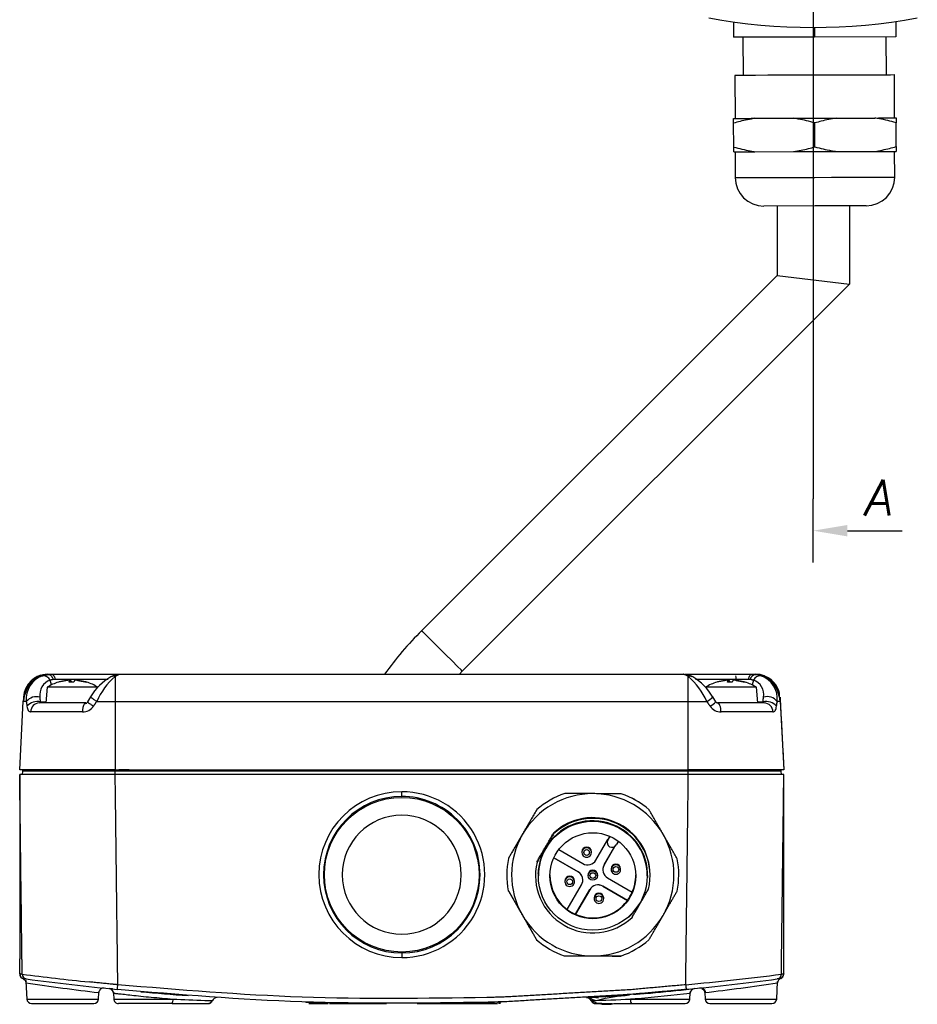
# Model space of a CAD drawing. Header units: millimetres. Extents: x 155 to 1625, y 52 to 706.
# Tile 22 of 23: x 1473 to 1561, y 448 to 544. Entities that reach past the tile are written whole.
import ezdxf
from ezdxf.enums import TextEntityAlignment as Align

# ---------------------------------------------------------------- set-up
doc = ezdxf.new("R2010")
doc.units = ezdxf.units.MM
doc.styles.add('DEM2', font='romans.shx', dxfattribs={"oblique": 10, "height": 2.8})

msp = doc.modelspace()

# ---------------------------------------------------------------- linework, layer by layer
for p, q in [((1543.04365751, 544.15061683), (1543.04755668, 542.64580899)), ((1551.01384909, 543.60396688), (1551.01627983, 542.66646771)), ((1558.98110378, 544.19193922), (1558.98500296, 542.68713138)), ((1551.01627983, 542.66646771), (1543.04755668, 542.64580899)), ((1543.98505338, 542.64823725), (1543.9947763, 538.89825047)), ((1558.98500296, 542.68713138), (1551.01627983, 542.66646771)), ((1558.05722918, 538.9347114), (1558.04750627, 542.68469818)), ((1543.19790472, 538.89618682), (1543.20884301, 534.67744799)), ((1558.8650415, 534.71804364), (1558.85410323, 538.93677753)), ((1545.15659379, 534.68249809), (1548.94856511, 534.69233233)), ((1553.12531693, 534.70316176), (1556.91728825, 534.71299106)), ((1543.07551006, 531.86459577), (1543.06943325, 534.20833627)), ((1551.04423321, 531.88525449), (1551.03815885, 534.22899747)), ((1559.01295634, 531.90591816), (1559.00687952, 534.24965866)), ((1543.21735056, 531.39620833), (1543.22391352, 528.86497095)), ((1545.16510135, 531.40125843), (1548.95707266, 531.41109267)), ((1553.13382448, 531.42192209), (1556.92579827, 531.43175387)), ((1558.88011203, 528.90556166), (1558.87354905, 531.43680397)), ((1551.05930619, 526.07277499), (1546.04369826, 526.05977059)), ((1556.07491413, 526.08577939), (1551.05930619, 526.07277499)), ((1550.86800588, 491.06409612), (1550.86800588, 497.31409612)), ((1554.24300588, 494.18909612), (1559.61800588, 494.18909612)), ((1476.46281639, 479.62719731), (1481.66283735, 479.62719731)), ((1482.06134097, 479.89613766), (1481.93941222, 479.83786248)), ((1482.37106626, 479.86680798), (1482.37106626, 477.43064275)), ((1482.82933285, 480.09594826), (1538.16280191, 480.09594826)), ((1516.16226885, 480.09594826), (1516.43257126, 480.40089587)), ((1538.62106151, 477.43064275), (1538.62106151, 479.86680798)), ((1539.05271556, 479.83786248), (1538.9307868, 479.89613766)), ((1539.31937184, 479.62719731), (1544.52930441, 479.62719731)), ((1475.69293858, 478.81688381), (1475.55878622, 477.28344955)), ((1477.97607121, 478.81688381), (1475.69293858, 478.81688381)), ((1476.11879514, 479.05409167), (1475.97222359, 479.52557372)), ((1476.79707271, 479.32239639), (1476.79306337, 479.32239639)), ((1478.29667901, 479.3266991), (1477.84763252, 479.3266991)), ((1478.28917721, 479.32239639), (1477.84937875, 479.32239639)), ((1477.92253879, 479.3266991), (1477.90675287, 479.5076574)), ((1477.9231395, 479.3266991), (1477.90719991, 479.50890072)), ((1480.67462494, 478.81688381), (1477.97607121, 478.81688381)), ((1477.97798508, 479.5076574), (1477.99375703, 479.3266991)), ((1479.54612741, 479.3266991), (1479.50416201, 479.3266991)), ((1479.57450015, 479.32239639), (1479.53369425, 479.32239639)), ((1542.59544568, 478.81688381), (1540.31750284, 478.81688381)), ((1541.42141345, 479.32239639), (1541.41762763, 479.32239639)), ((1542.91838643, 479.3266991), (1542.46947266, 479.3266991)), ((1542.91084272, 479.32239639), (1542.4711211, 479.32239639)), ((1542.54625089, 479.3266991), (1542.53046497, 479.5076574)), ((1542.5468935, 479.3266991), (1542.53094693, 479.50893564)), ((1545.2991857, 478.81688381), (1542.59544568, 478.81688381)), ((1542.60348532, 479.5076574), (1542.61925028, 479.3266991)), ((1544.17068468, 479.3266991), (1544.12803476, 479.3266991)), ((1544.19905742, 479.32239639), (1544.15755303, 479.32239639)), ((1545.01990418, 479.52557372), (1544.87332565, 479.05409167)), ((1545.43334505, 477.28344955), (1545.2991857, 478.81688381)), ((1473.43535678, 478.01430261), (1473.3673516, 477.44997701)), ((1479.95530398, 477.87505126), (1479.6600235, 477.39548067)), ((1541.33211126, 477.39548067), (1541.03681681, 477.87505126)), ((1547.62454916, 477.4499351), (1547.5820564, 477.9088443)), ((1472.99606123, 470.72095022), (1473.34912096, 477.45755565)), ((1475.55896783, 477.28344955), (1474.92785243, 477.28344955)), ((1475.04353666, 477.37719415), (1475.56698651, 477.37719415)), ((1478.29870464, 477.28344955), (1475.55878622, 477.28344955)), ((1479.49185458, 477.28344955), (1478.29870464, 477.28344955)), ((1479.54315183, 477.18876198), (1479.54315183, 477.26011293)), ((1480.56257286, 477.43064275), (1482.37106626, 477.43064275)), ((1482.37106626, 477.43064275), (1482.37106626, 470.72095022)), ((1482.37106626, 477.43064275), (1538.62106151, 477.43064275)), ((1538.62106151, 470.72095022), (1538.62106151, 477.43064275)), ((1538.62106151, 477.43064275), (1540.42955491, 477.43064275)), ((1542.69342314, 477.28344955), (1541.50028018, 477.28344955)), ((1545.43334505, 477.28344955), (1542.69342314, 477.28344955)), ((1545.42514126, 477.37719415), (1545.94858762, 477.37719415)), ((1546.06427884, 477.28344955), (1545.43334505, 477.28344955)), ((1547.6430138, 477.45755565), (1547.99606305, 470.72095022)), ((1479.16075544, 476.39500972), (1474.07192041, 476.39500972)), ((1546.92020387, 476.39500972), (1541.83137234, 476.39500972)), ((1482.37106626, 470.72095022), (1472.99606123, 470.72095022)), ((1473.26021691, 470.59258137), (1473.23043322, 470.25219927)), ((1482.37106626, 470.59258137), (1473.26021691, 470.59258137)), ((1538.62136186, 470.25219927), (1482.37075893, 470.25219927)), ((1482.37106626, 470.72095022), (1538.62106151, 470.72095022)), ((1482.37106626, 470.59258137), (1482.37106626, 470.72095022)), ((1482.37106626, 470.25219927), (1482.37106626, 470.59258137)), ((1538.62106151, 470.59258137), (1482.37106626, 470.59258137)), ((1483.75501626, 470.72095022), (1482.71074289, 470.72095022)), ((1537.23711151, 470.72095022), (1538.28250247, 470.72095022)), ((1547.99606305, 470.72095022), (1538.62106151, 470.72095022)), ((1538.62106151, 470.59258137), (1538.62106151, 470.72095022)), ((1538.62106151, 470.25219927), (1538.62106151, 470.59258137)), ((1547.73190737, 470.59258137), (1538.62106151, 470.59258137)), ((1547.76168757, 470.25219927), (1547.73190737, 470.59258137)), ((1526.49459898, 468.37820828), (1526.49459898, 468.38984516)), ((1532.04090431, 468.36310689), (1532.04090431, 468.37475075)), ((1523.74890403, 466.81462711), (1523.74890403, 466.80298325)), ((1534.77797986, 466.77296905), (1534.77797986, 466.78460593)), ((1525.39218313, 464.48683988), (1525.39218313, 464.41320487)), ((1530.9097525, 464.18659313), (1530.72458229, 463.86788523)), ((1530.72458229, 463.80243654), (1530.94012293, 464.17341957)), ((1529.54719032, 461.84141345), (1530.72458229, 463.86788523)), ((1531.42014056, 463.1988976), (1530.35781117, 461.37047622)), ((1530.35781117, 461.3745624), (1531.41579594, 463.1955169)), ((1530.66114526, 463.63650978), (1530.66114526, 463.56696792)), ((1530.72458229, 463.86788523), (1530.72458229, 463.80243654)), ((1531.75157498, 463.70390726), (1531.53520313, 463.33149931)), ((1525.89837325, 462.87704649), (1528.2656113, 461.50176477)), ((1528.1768679, 462.6555058), (1528.1768679, 462.59169158)), ((1529.1143698, 462.59169158), (1529.1143698, 462.6555058)), ((1520.96268258, 462.01911679), (1520.96268258, 462.00747293)), ((1523.77781461, 461.63464587), (1523.77781461, 461.70828089)), ((1527.79465312, 460.69117885), (1525.41400402, 462.07424177)), ((1525.41549181, 462.0774688), (1527.79465312, 460.69526503)), ((1530.35781117, 461.37047622), (1530.35781117, 461.3745624)), ((1523.62106604, 460.38965386), (1523.62106604, 460.31601884)), ((1527.79465312, 460.69526503), (1527.79465312, 460.69117885)), ((1528.77731252, 460.39415214), (1528.77731252, 460.33033792)), ((1529.71481442, 460.33033792), (1529.71481442, 460.39415214)), ((1531.04284316, 460.99048264), (1531.04284316, 460.92666842)), ((1531.98034506, 460.92666842), (1531.98034506, 460.99048264)), ((1534.8710609, 460.31601884), (1534.8710609, 460.38965386)), ((1526.51178188, 459.7896423), (1526.51178188, 459.72582808)), ((1526.73456588, 457.00046623), (1528.13431577, 459.40964872)), ((1527.44928378, 459.72582808), (1527.44928378, 459.7896423)), ((1530.22651564, 459.28244636), (1532.63578893, 457.88275235)), ((1530.22651564, 459.27835319), (1530.22651564, 459.28244636)), ((1532.63578893, 457.87865918), (1530.22651564, 459.27835319)), ((1530.69747382, 460.08894609), (1533.10674711, 458.6892451)), ((1527.54518672, 456.53361518), (1528.94493661, 458.94279767)), ((1528.94493661, 458.93870451), (1527.54518672, 456.529529)), ((1528.94493661, 458.94279767), (1528.94493661, 458.93870451)), ((1529.37775714, 458.12461915), (1529.37775714, 458.06080492)), ((1530.31525904, 458.06080492), (1530.31525904, 458.12461915)), ((1532.63578893, 457.88275235), (1532.63578893, 457.87865918)), ((1533.90712806, 457.60607271), (1534.05403489, 457.87638908)), ((1527.54518672, 456.529529), (1527.54518672, 456.53361518)), ((1533.0999438, 456.29246783), (1533.0999438, 456.21883979)), ((1523.71414707, 454.03151231), (1523.71414707, 454.04314919)), ((1534.7432229, 454.00149113), (1534.7432229, 454.01313499)), ((1472.99606123, 452.13697169), (1472.99606123, 452.15541886)), ((1472.99606123, 452.11852452), (1472.99606123, 452.13697169)), ((1472.99606123, 452.10007735), (1472.99606123, 452.11852452)), ((1472.99606123, 452.08163018), (1472.99606123, 452.10007735)), ((1472.99606123, 452.063183), (1472.99606123, 452.08163018)), ((1538.36557412, 449.60340176), (1538.38336471, 451.02254179)), ((1473.60831735, 449.91942745), (1473.69861839, 448.19641549)), ((1547.29351288, 448.19641549), (1547.38357294, 449.9148663)), ((1547.88048708, 450.36540756), (1547.91877492, 450.39456261)), ((1480.73100721, 448.19641549), (1480.76432527, 448.83198727)), ((1482.18923484, 448.87795502), (1482.2307532, 448.08574643)), ((1534.39580699, 448.73217976), (1533.60069965, 448.65230721)), ((1538.81737267, 449.18177107), (1538.40600283, 449.13801754)), ((1538.76103231, 448.07914568), (1538.80417117, 448.90240224)), ((1539.94656171, 449.23017657), (1540.11625334, 449.12392197)), ((1540.22779552, 448.83223174), (1540.26111358, 448.19641549)), ((1473.69861839, 448.19641549), (1480.73100721, 448.19641549)), ((1491.61610988, 447.7814135), (1491.75466973, 447.8446829)), ((1491.83872625, 447.92892102), (1491.84568323, 447.94814352)), ((1503.39548479, 447.75220256), (1503.95121894, 447.75220256)), ((1528.93772119, 448.34826764), (1528.81514284, 448.34942714)), ((1529.51658939, 447.75220256), (1531.15405006, 447.75220256)), ((1540.26111358, 448.19641549), (1547.29351288, 448.19641549))]:
    msp.add_line(p, q)
at = {"ltscale": 2}
msp.add_lwpolyline([(1550.86800588, 681.10377698), (1550.86800588, 497.31409612)], dxfattribs=at)
at = {"flags": 128}
for points in [[(1551.02600274, 538.91648094), (1549.3984492, 538.91226351), (1547.84202813, 538.90822557), (1546.42476279, 538.9045509), (1545.20859158, 538.90139763), (1544.24667119, 538.89890605), (1543.58104052, 538.89717774), (1543.24078818, 538.89629554), (1543.19790472, 538.89618682)], [(1558.85410323, 538.93677753), (1558.81121731, 538.93666633), (1558.47096743, 538.93578661), (1557.80533676, 538.9340583), (1556.84341391, 538.93156424), (1555.62724269, 538.92841097), (1554.20997736, 538.9247363), (1552.65355627, 538.9207033), (1551.02600274, 538.91648094)], [(1543.06821788, 534.67708338), (1543.22420103, 534.67749028), (1543.41204363, 534.67797732), (1543.63097767, 534.67854497), (1543.88011409, 534.67919092), (1544.15843547, 534.67991255), (1544.46480828, 534.68070444), (1544.79798047, 534.68157075), (1545.15659379, 534.68249809)], [(1548.94856511, 534.69233233), (1549.46316158, 534.69366657), (1549.98417638, 534.69501498), (1550.50948321, 534.69637946), (1551.03694102, 534.69774705), (1551.56439882, 534.69911463), (1552.08970813, 534.70047665), (1552.61072045, 534.70182752), (1553.12531693, 534.70316176)], [(1556.91728825, 534.71299106), (1557.27590404, 534.71392087), (1557.60907622, 534.71478719), (1557.91544656, 534.71558154), (1558.19376794, 534.71630317), (1558.44290437, 534.71694913), (1558.66184087, 534.71751431), (1558.84968348, 534.71800135), (1559.00566416, 534.71840577)], [(1543.0767279, 531.39584619), (1543.23270858, 531.39625062), (1543.42055119, 531.39673765), (1543.63948522, 531.3973053), (1543.88862165, 531.39795126), (1544.16694302, 531.39867289), (1544.47331336, 531.39946724), (1544.80648802, 531.40033109), (1545.16510135, 531.40125843)], [(1548.95707266, 531.41109267), (1549.47166913, 531.41242691), (1549.99268393, 531.41377532), (1550.51799076, 531.41513979), (1551.04544857, 531.41650738), (1551.57290637, 531.41787497), (1552.09821568, 531.41923698), (1552.61922801, 531.42058785), (1553.13382448, 531.42192209)], [(1556.92579827, 531.43175387), (1557.28440912, 531.43268367), (1557.61758378, 531.43354752), (1557.92395412, 531.43434187), (1558.20227549, 531.4350635), (1558.45141192, 531.43570946), (1558.67034843, 531.43627465), (1558.85818856, 531.43676414), (1559.01417418, 531.43716858)], [(1543.22391352, 528.86497095), (1543.26679697, 528.86507967), (1543.60704931, 528.86596187), (1544.27267999, 528.86769018), (1545.23460037, 528.87018177), (1546.45077159, 528.87333504), (1547.86803692, 528.8770097), (1549.42446048, 528.88104518), (1551.05201154, 528.88526507)], [(1551.05201154, 528.88526507), (1552.67956506, 528.88948744), (1554.23598615, 528.89352044), (1555.65325149, 528.8971951), (1556.8694227, 528.90034837), (1557.83134556, 528.90284243), (1558.49697623, 528.90457074), (1558.8372261, 528.90545047), (1558.88011203, 528.90556166)], [(1516.43257126, 480.40089587), (1516.31264019, 480.52082693), (1515.9672988, 480.86616833), (1515.43820513, 481.395262), (1514.78917341, 482.04428673), (1514.0984976, 482.73496952), (1513.44946589, 483.38400124), (1512.92037222, 483.91309491), (1512.57503082, 484.25842932), (1512.45509976, 484.37836737), (1512.45509976, 484.37836737)], [(1482.75620074, 480.08457681), (1482.42729486, 480.02704902), (1482.08704547, 479.90829142)], [(1538.93077982, 479.89613766), (1538.57932662, 480.0246043), (1538.23592703, 480.08456983)], [(1546.27779036, 479.74281868), (1546.05059888, 479.94223813), (1545.67353547, 480.05858593)], [(1547.57831598, 477.92409238), (1547.57307031, 478.07892708), (1547.56735664, 478.24753605)], [(1472.99606123, 470.25219927), (1472.99606123, 470.25219927)], [(1547.99606305, 470.72095022), (1547.99606305, 470.72095022)], [(1547.99606305, 470.25219927), (1547.99606305, 470.25219927)], [(1530.70434, 463.83303747), (1530.66532224, 463.69895496), (1530.66114526, 463.63650978)], [(1524.58499887, 463.02188577), (1524.04293421, 461.7232845), (1523.85937053, 460.5198318)], [(1532.74991553, 456.21756854), (1533.04742419, 456.492013), (1533.90712806, 457.60607271)], [(1473.36550759, 450.18996036), (1473.56365578, 450.02458541), (1473.62235704, 449.90775565)], [(1482.18310208, 448.86059052), (1482.18733494, 448.8429955), (1482.18957012, 448.82140512)], [(1487.94913202, 447.75220256), (1488.69871165, 447.75411643), (1489.40695453, 447.75457744), (1490.02066351, 447.75220256), (1490.13611026, 447.75220256)], [(1490.13611026, 447.75220256), (1490.49229923, 447.75220256), (1491.14754054, 447.75220256), (1491.536852, 447.76339241), (1491.75861621, 447.85541173), (1491.91091539, 448.04826535)], [(1501.35861946, 447.76889652), (1501.56702849, 447.75418628), (1503.27039886, 447.75227241)], [(1512.52038082, 447.80646142), (1512.54657426, 447.78695952), (1512.57514957, 447.77712476), (1512.63485666, 447.78638676)], [(1520.17907243, 447.79813539), (1520.07920205, 447.76358798), (1519.97412791, 447.75220256)], [(1528.81211837, 448.30992742), (1529.05781291, 448.22418055), (1529.44609759, 448.09915748)], [(1529.80869173, 448.27889342), (1529.27697872, 448.34507553), (1529.24206111, 448.34540382)]]:
    msp.add_lwpolyline(points, dxfattribs=at)
at = {"ltscale": 3}
for points in [[(1547.32630328, 526.06309611), (1547.32630328, 519.24957444), (1512.45509976, 484.37836737)], [(1554.43900467, 526.08153783), (1554.43900467, 518.4073254), (1516.43257126, 480.40089587)]]:
    msp.add_lwpolyline(points, dxfattribs=at)
msp.add_lwpolyline([(1547.32630328, 519.24957444), (1554.43900467, 518.4073254)])
for centre, radius in [((1510.49606354, 460.40844704), 7.59375), ((1529.24592726, 460.30974082), 5.34365226), ((1529.2459354, 460.30981761), 4.21863391), ((1528.64560549, 462.59007317), 0.28125023), ((1531.51159579, 460.92503724), 0.28124674), ((1529.24607257, 460.33034491), 0.46873776), ((1529.24607443, 460.32871228), 0.28124595), ((1526.98052515, 459.72419849), 0.28124693), ((1529.84650041, 458.05917534), 0.28124693)]:
    msp.add_circle(centre, radius)
for centre, radius, start, end in [((1550.86800588, 599.85377698), 56.25, 259.5246861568, 280.4753138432), ((1546.03640392, 528.87226113), 2.8125, 180.1485553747, 270.1485553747), ((1556.0676202, 528.89826993), 2.8125, 270.1485553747, 0.1485553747), ((1535.20166231, 461.36406636), 32.35837077, 134.6647766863, 144.627611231), ((1475.75350219, 477.70796663), 2.38803328, 90.3768458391, 176.623359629), ((1475.65529739, 477.87106186), 2.20747139, 105.7422184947, 180.3768916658), ((1476.01729229, 477.48731971), 2.59848857, 94.5961609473, 168.821526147), ((1476.05185244, 477.66875804), 2.41833774, 109.8878527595, 185.7311273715), ((1475.31386049, 479.22346227), 0.72437098, 24.6495724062, 96.7132001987), ((1484.64345774, 475.11926364), 5.43812018, 119.7257667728, 149.5521625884), ((1486.63475367, 474.81229646), 6.61264827, 130.1490019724, 156.6741200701), ((1482.18959683, 479.46435914), 0.44147053, 65.7287658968, 122.7461282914), ((1534.2920286, 474.76378706), 6.69188677, 23.4857355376, 49.6911424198), ((1536.14694181, 474.97557485), 5.66432012, 30.5384047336, 59.1506377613), ((1541.03665876, 479.41174489), 2.31300363, 1.7181093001, 12.8745772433), ((1545.294132, 479.48422418), 0.60353637, 100.6047567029, 167.4923732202), ((1545.67827321, 479.22345314), 0.72438016, 83.286800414, 155.349967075), ((1544.95867327, 477.46498643), 2.62208456, 9.5095291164, 85.0908379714), ((1545.22764513, 477.74155527), 2.35454423, 12.1820231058, 89.3505832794), ((1544.94026865, 477.66875612), 2.41834419, 354.2689336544, 70.111858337), ((1545.24599932, 477.69264864), 2.3870014, 13.886891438, 70.3004934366), ((1476.50869377, 478.08325677), 1.53885621, 110.4026978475, 188.8335191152), ((1478.18378265, 474.84594704), 4.6875, 107.25864661, 122.0987090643), ((1476.82143903, 479.2310737), 0.095625, 90.0000000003, 107.2586466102), ((1477.82234012, 479.18553127), 0.33300264, 75.3158869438, 104.6841130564), ((1477.92755756, 479.33269249), 0.18208695, 73.9222220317, 94.0353899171), ((1478.4894069, 478.80219949), 0.7124862, 81.945623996, 98.0543760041), ((1478.54296666, 479.15022265), 0.36779233, 76.3701833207, 102.8359693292), ((1479.54612628, 479.2310737), 0.095625, 72.7413533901, 90), ((1478.18378265, 474.84594704), 4.6875, 57.9012909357, 72.74135339), ((1542.80834443, 474.84594704), 4.6875, 107.25864661, 122.0987090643), ((1541.4460008, 479.2310737), 0.095625, 90, 107.2586466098), ((1542.44626177, 479.18827379), 0.33029694, 75.2304544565, 104.7695455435), ((1542.55212828, 479.32688439), 0.18792665, 74.1403206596, 94.1679574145), ((1543.1132133, 478.79956669), 0.71511802, 81.9610497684, 98.0389502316), ((1543.16808903, 479.1515933), 0.36643087, 76.3386821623, 102.841799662), ((1544.17068805, 479.2310737), 0.095625, 72.7413533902, 90), ((1542.80834443, 474.84594704), 4.6875, 57.9012909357, 72.74135339), ((1544.48343018, 478.08325452), 1.53885965, 351.1665854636, 69.5971975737), ((1474.65729787, 476.54806013), 1.34034429, 75.7119641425, 139.0081024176), ((1538.56503317, 480.68525029), 3.75085478, 299.8078264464, 310.9546392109), ((1546.35169173, 476.60199809), 1.29257638, 39.6774061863, 105.6025272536), ((1474.73699862, 476.0232115), 1.38824875, 77.2434368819, 137.7004474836), ((1474.96700155, 476.38920614), 0.89509995, 92.5067537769, 179.6285077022), ((1474.79166663, 477.56975932), 0.31704867, 295.4385138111, 322.6005751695), ((1480.58325117, 476.47173174), 1.42456322, 148.479473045, 183.0872452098), ((1479.16109823, 477.70783388), 1.3128242, 269.9850394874, 325.1428432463), ((1479.37297561, 477.57234471), 0.3565729, 269.3662716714, 325.9395661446), ((1540.03025763, 478.50419233), 1.70753177, 295.0689283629, 319.3378543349), ((1541.83240543, 477.71046975), 1.31546043, 214.9171144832, 269.9550027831), ((1541.56444096, 477.5394171), 0.27330205, 211.7764124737, 269.6564411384), ((1546.27142628, 476.07499045), 1.3416256, 41.1323306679, 103.9238709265), ((1546.20044542, 477.56975437), 0.31703595, 217.4000567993, 244.5642384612), ((1546.02513726, 476.38922044), 0.89508533, 0.3705830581, 87.4936882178), ((1473.40030792, 470.58032204), 0.140625, 90, 175), ((1547.59181916, 470.58032204), 0.140625, 5.0000000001, 90), ((1510.49784653, 460.41623469), 8.14236631, 90.0125685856, 269.9754385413), ((1510.49606133, 460.4121907), 7.68239493, 90.000006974, 269.9994720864), ((1510.50358513, 460.41623409), 8.14237019, 269.9350574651, 90.0529496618), ((1510.49589991, 460.41201192), 7.68257371, 359.9734376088, 89.9988030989), ((1529.24599627, 460.39954998), 7.9687764, 89.8435778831, 149.842720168), ((1529.24598927, 460.40184588), 8.43756515, 109.0315152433, 130.6548944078), ((1529.24611545, 460.39951288), 7.96881318, 29.8455546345, 89.8444355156), ((1529.24617629, 460.4018837), 8.43751025, 49.0332937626, 70.6567566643), ((1529.2435098, 460.40913438), 8.44263654, 55.0383769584, 62.7879728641), ((1510.49606354, 460.40844704), 5.840625, 90, 270), ((1510.49606354, 460.40844704), 5.840625, 270, 90), ((1529.24605997, 460.38949088), 5.62500093, 0.0016600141, 133.2461106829), ((1529.24603679, 460.3137952), 5.39064272, 358.2752224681, 149.8431591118), ((1529.24604212, 460.31378831), 5.34377101, 0.0020471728, 149.8431512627), ((1529.24605394, 460.31589374), 5.62496922, 346.4437198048, 133.2463302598), ((1529.24550814, 460.39987097), 7.96819308, 149.8429525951, 209.8450561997), ((1529.24661266, 460.39988162), 7.9681984, 329.8429746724, 29.8450341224), ((1528.64561885, 462.65549011), 0.46875095, 0.0019183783, 179.9980816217), ((1531.12989702, 463.56697533), 0.46874514, 149.8462285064, 329.8441342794), ((1529.24553966, 460.31400869), 5.34322584, 149.842487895, 180.0003158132), ((1528.64561885, 462.59167588), 0.46875095, 0.0019183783, 179.9980816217), ((1528.64560567, 462.59170412), 0.46873777, 180.0015328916, 239.8455336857), ((1528.64562536, 462.59170039), 0.46874444, 239.8432242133, 359.998922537), ((1529.24536547, 460.40222917), 8.43680291, 169.0316434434, 190.6563199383), ((1529.24607226, 460.31614966), 5.6249688, 166.4437055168, 313.2463445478), ((1528.73656861, 462.31240828), 0.93751997, 239.8448161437, 329.8421648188), ((1531.16830178, 460.90363712), 0.93737167, 149.8418143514, 180.0007305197), ((1531.16837054, 460.89953268), 0.9374403, 149.8429601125, 239.8462706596), ((1531.51159411, 460.99046695), 0.46875095, 0.0019183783, 179.9980816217), ((1531.51159411, 460.92665273), 0.46875095, 0.0019183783, 179.9980816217), ((1529.24671568, 460.40224877), 8.43684853, 349.0316788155, 10.6562852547), ((1510.49610797, 460.41216148), 7.68236571, 269.9991242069, 359.972321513), ((1529.24583048, 460.39007522), 4.21851857, 180.0002205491, 233.4663084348), ((1526.98053283, 459.78962797), 0.46875095, 0.001751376, 179.998248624), ((1527.32374964, 459.88467441), 0.9374472, 0.0002876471, 59.8460371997), ((1527.3237564, 459.88059227), 0.9374403, 329.8429601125, 59.8462706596), ((1529.24606347, 460.39413382), 0.46875095, 0.0022393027, 179.9977606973), ((1531.51156623, 460.9266725), 0.46872307, 180.0004988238, 239.8465677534), ((1531.51160062, 460.92667724), 0.46874444, 239.8432242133, 359.998922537), ((1529.2463307, 460.39006701), 4.21848433, 336.2226743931, 359.99989094), ((1526.98053283, 459.72581608), 0.46875095, 0.0014667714, 179.9985332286), ((1526.98051805, 459.72583564), 0.46873617, 180.0009241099, 239.844659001), ((1526.98053569, 459.72583917), 0.46874809, 239.8430116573, 359.9986437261), ((1529.75555614, 458.4718111), 0.93751393, 59.8444471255, 149.8425338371), ((1529.75555417, 458.46772537), 0.93750849, 59.8441150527, 149.8428659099), ((1529.84650809, 458.12460482), 0.46875095, 0.001751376, 179.998248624), ((1529.84650809, 458.0607906), 0.46875095, 0.001751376, 179.998248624), ((1529.24633241, 460.39416763), 4.21848577, 323.4634311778, 336.2225723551), ((1529.2460635, 460.39031615), 4.21884572, 246.2240225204, 323.4629680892), ((1529.84649331, 458.06081248), 0.46873617, 180.0009241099, 239.844659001), ((1529.84650058, 458.06083404), 0.46875846, 239.8452136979, 359.9964416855), ((1529.24600518, 460.40024274), 7.96880922, 209.8455962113, 269.8444807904), ((1529.24602287, 460.39432834), 4.21876163, 233.4655021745, 246.224122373), ((1529.24612572, 460.40022527), 7.96879208, 269.8436138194, 329.8425971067), ((1529.24607988, 460.40278513), 8.43773654, 229.0334657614, 250.6563660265), ((1529.24605909, 460.40280084), 8.43774709, 289.0316535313, 310.6545367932), ((1539.0346108, 452.41051971), 28.54058186, 179.3282385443, 180.2743297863), ((1473.46479588, 450.67360832), 0.46873481, 180.0475905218, 262.4229314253), ((1473.46575177, 450.65297206), 0.46969128, 180.1016832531, 250.0898846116), ((1473.46607675, 450.65549724), 0.46967518, 179.6471095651, 251.6221025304), ((1473.47143117, 450.67372198), 0.46972689, 180.1039539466, 262.5301698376), ((1508.10011982, 725.51883255), 277.08508911, 262.7723429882, 264.1379101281), ((1473.70914312, 450.64221526), 0.46973429, 180.8267378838, 262.3634115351), ((1497.6639669, 863.02065044), 415.4159871, 275.6227437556, 276.9252780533), ((1547.28298565, 450.64221843), 0.46973683, 277.6359950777, 359.1728797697), ((1547.52730611, 450.67362307), 0.46875699, 277.5773043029, 359.9745140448), ((1547.52637313, 450.65297477), 0.46969066, 289.9064374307, 359.8979865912), ((1473.16252984, 449.76912896), 0.46699335, 2.8022332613, 72.0456236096), ((1514.76384784, 727.01526879), 280.26129668, 261.5571392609, 262.3004346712), ((1510.49492405, 728.99141148), 281.23915613, 262.4714105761, 264.3036250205), ((1341.1785036, 463.60187983), 142.13903854, 354.1607866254, 354.3480977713), ((1674.8359787, 463.10310886), 137.13647735, 185.6493425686, 185.8434868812), ((1510.4996837, 728.96989428), 281.21749903, 275.696307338, 277.5286621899), ((1514.9503444, 664.02922902), 216.6746515, 277.645451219, 278.6070649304), ((1547.84576768, 449.76971472), 0.46915829, 109.8546429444, 176.9372623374), ((1508.95538837, 686.07397873), 238.91106828, 262.3653858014, 263.2234160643), ((1481.23354229, 448.80615961), 0.46992731, 84.188470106, 176.8493808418), ((1481.72621659, 448.75633524), 0.46874063, 39.7884331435, 84.1393771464), ((1481.73169214, 448.75497261), 0.46925767, 3.0502500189, 83.5693528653), ((1510.48132715, 728.82582824), 281.07302208, 264.7720188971, 265.7225926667), ((1514.35389728, 664.21976538), 216.82118758, 275.1209968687, 276.4731512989), ((1510.53301779, 728.58096842), 280.8271575, 274.7602375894, 275.2268170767), ((1433.28778914, 1467.82443555), 1024.09562888, 275.66598987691, 275.8914971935), ((1539.26686328, 448.75541071), 0.4697521, 95.9655630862, 176.8947086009), ((1539.77203321, 448.80697771), 0.46986308, 3.1671526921, 96.2647771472), ((1539.85940066, 448.84350874), 0.44266437, 359.5637952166, 95.6856607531), ((1509.49584917, 706.31615764), 259.31143636, 276.8063292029, 277.5968505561), ((1474.16672318, 448.22094704), 0.46875, 182.9999999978, 270), ((1480.2629039, 448.22094704), 0.46875, 270, 357.0000000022), ((1482.69371973, 448.22237814), 0.47017604, 179.8773926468, 269.9192484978), ((1487.43695418, 448.09467529), 0.61612799, 326.2309454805, 9.5053500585), ((1507.57380447, 896.86814203), 449.09653847, 267.507679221, 267.9043719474), ((1491.49747202, 448.14350997), 0.39192164, 266.7918025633, 310.4282346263), ((1492.34495679, 447.86874631), 0.46879481, 86.3743304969, 157.9648955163), ((1508.40034104, 447.87406285), 0.09832532, 243.9263124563, 316.576444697), ((1510.50034936, 728.8499339), 281.09768168, 270.9126148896, 271.9900060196), ((1528.6477605, 447.86894427), 0.46863491, 60.5318656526, 93.6991300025), ((1528.65418798, 447.86951653), 0.46815053, 22.2643145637, 93.7742341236), ((1528.65061852, 447.41388645), 0.92916589, 57.4370754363, 82.9233567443), ((1530.62786883, 451.15567727), 3.47119859, 243.5417053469, 281.4705780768), ((1529.51656747, 448.22092656), 0.46872399, 202.0590519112, 270.0026797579), ((1513.96292915, 882.84923346), 435.06712303, 271.9915711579, 272.5009519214), ((1534.51267154, 427.82835658), 20.8066946, 94.6349901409, 103.393213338), ((1533.55765842, 448.09522054), 0.61849736, 170.5740766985, 213.6830938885), ((1538.29893835, 448.22113493), 0.46893237, 269.9922749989, 357.7660003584), ((1540.72922318, 448.22094704), 0.46875, 182.9999999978, 270), ((1546.8254039, 448.22094704), 0.46875, 270, 357.0000000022)]:
    msp.add_arc(centre, radius, start, end)
for points, knots in [([(1543.06943325, 534.20833627), (1543.06907097, 534.38836918), (1543.06870726, 534.56911674), (1543.06821981, 534.67665818), (1543.06821788, 534.67708338)], [0, 0, 0, 0, 0.99604618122, 1, 1, 1, 1]), ([(1545.15659379, 534.68249809), (1544.67005019, 534.5928612), (1543.96910424, 534.46372454), (1543.28016349, 534.26815595), (1543.06943325, 534.20833627)], [0, 0, 0, 0, 0.6941242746, 1, 1, 1, 1]), ([(1551.03815885, 534.22899747), (1550.4981459, 534.37203103), (1549.80597565, 534.55536659), (1549.1030801, 534.66764957), (1548.94856511, 534.69233233)], [0, 0, 0, 0, 0.78017360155, 1, 1, 1, 1]), ([(1553.12531693, 534.70316176), (1552.63877481, 534.61352387), (1551.9378315, 534.48438587), (1551.24888923, 534.28881711), (1551.03815885, 534.22899747)], [0, 0, 0, 0, 0.69412476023, 1, 1, 1, 1]), ([(1559.00687952, 534.24965866), (1558.46686781, 534.39269563), (1557.77469924, 534.57603554), (1557.07180328, 534.68831015), (1556.91728825, 534.71299106)], [0, 0, 0, 0, 0.7801736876, 1, 1, 1, 1]), ([(1559.00566416, 534.71840577), (1559.00598614, 534.59422469), (1559.00633196, 534.46084366), (1559.00684419, 534.26328525), (1559.00687952, 534.24965866)], [0, 0, 0, 0, 0.9310250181, 1, 1, 1, 1]), ([(1543.07551006, 531.86459577), (1543.61552205, 531.72156103), (1544.30769119, 531.53822394), (1545.01058634, 531.42594116), (1545.16510135, 531.40125843)], [0, 0, 0, 0, 0.7801734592, 1, 1, 1, 1]), ([(1543.0767279, 531.39584619), (1543.07641111, 531.52002241), (1543.07607085, 531.65339826), (1543.07554625, 531.85096833), (1543.07551006, 531.86459577)], [0, 0, 0, 0, 0.9310247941, 1, 1, 1, 1]), ([(1548.95707266, 531.41109267), (1549.44361572, 531.5007294), (1550.14456019, 531.6298657), (1550.83350285, 531.82543479), (1551.04423321, 531.88525449)], [0, 0, 0, 0, 0.6941249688, 1, 1, 1, 1]), ([(1551.04423321, 531.88525449), (1551.58424632, 531.74221994), (1552.27641608, 531.55888331), (1552.97931032, 531.44660397), (1553.13382448, 531.42192209)], [0, 0, 0, 0, 0.7801743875, 1, 1, 1, 1]), ([(1556.92579827, 531.43175387), (1557.41234, 531.5213904), (1558.11328454, 531.65052677), (1558.80222523, 531.84609755), (1559.01295634, 531.90591816)], [0, 0, 0, 0, 0.69412300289, 1, 1, 1, 1]), ([(1559.01295634, 531.90591816), (1559.01331985, 531.72588402), (1559.01368481, 531.54513524), (1559.01417225, 531.43759378), (1559.01417418, 531.43716858)], [0, 0, 0, 0, 0.996046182, 1, 1, 1, 1]), ([(1475.80906985, 480.0774522), (1475.85821708, 480.07391997), (1475.95648388, 480.0668575), (1476.13349293, 479.92952669), (1476.22897273, 479.73410851), (1476.28720154, 479.61493179)], [0, 0, 0, 0, 0.2807643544, 0.5613706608, 1, 1, 1, 1]), ([(1476.12740056, 480.09594826), (1476.59134488, 480.09594826), (1477.51923902, 480.09594826), (1479.01524118, 480.09594826), (1480.43118841, 480.09594826), (1481.63768145, 480.09594826), (1482.47683054, 480.09594826), (1482.72520536, 480.09594826), (1482.8169416, 480.09594826)], [0, 0, 0, 0, 0.1790291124, 0.3580603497, 0.5370892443, 0.7161197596, 0.8951499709, 1, 1, 1, 1]), ([(1476.12740056, 480.09594826), (1476.16122383, 480.08976048), (1476.22886761, 480.07738543), (1476.32300183, 479.97851378), (1476.40544172, 479.83061245), (1476.44369185, 479.69500112), (1476.46281639, 479.62719731)], [0, 0, 0, 0, 0.2500078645, 0.4999953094, 0.7500045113, 1, 1, 1, 1]), ([(1482.46682951, 479.93516939), (1482.37918426, 479.94943373), (1482.23420414, 479.97302938), (1482.1139433, 479.90951919), (1482.06638408, 479.884403)], [0, 0, 0, 0, 0.6045327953, 1, 1, 1, 1]), ([(1538.3088426, 480.09594826), (1538.36336025, 480.09594826), (1538.58091537, 480.09594826), (1539.36038442, 480.09594826), (1540.55934595, 480.09594826), (1541.97730958, 480.09594826), (1543.4727821, 480.09594826), (1544.40074516, 480.09594826), (1544.86472722, 480.09594826)], [0, 0, 0, 0, 0.06268527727, 0.25014844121, 0.43761119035, 0.6250746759, 0.8125371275, 1, 1, 1, 1]), ([(1538.52529827, 479.93516939), (1538.61294676, 479.94943428), (1538.75792997, 479.97303046), (1538.8781871, 479.90951906), (1538.92574369, 479.884403)], [0, 0, 0, 0, 0.6045423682, 1, 1, 1, 1]), ([(1539.05067596, 479.83633977), (1538.98650185, 479.86253361), (1538.85467641, 479.91634059), (1538.70029059, 479.88360667), (1538.62106151, 479.86680798)], [0, 0, 0, 0, 0.4868112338, 1, 1, 1, 1]), ([(1544.52930441, 479.62719731), (1544.54843102, 479.69500096), (1544.58668515, 479.83061142), (1544.66911482, 479.97851552), (1544.76326709, 480.07738441), (1544.8309065, 480.08976019), (1544.86472722, 480.09594826)], [0, 0, 0, 0, 0.249995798, 0.5000032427, 0.7499941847, 1, 1, 1, 1]), ([(1545.18306142, 480.0774522), (1545.2851994, 480.06245564), (1545.48775444, 480.0327152), (1545.67174114, 479.97264613), (1545.76295291, 479.94286677)], [0, 0, 0, 0, 0.5042480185, 1, 1, 1, 1]), ([(1479.96599091, 477.86825493), (1479.96195862, 477.86935599), (1479.92546597, 477.87932069), (1480.03664448, 477.78820421), (1480.26176424, 477.62626891), (1480.46227738, 477.49586834), (1480.56257286, 477.43064275)], [0, 0, 0, 0, 0.0458877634, 0.4152895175, 0.7075312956, 1, 1, 1, 1]), ([(1541.03605545, 477.87457628), (1541.03443043, 477.87860444), (1541.03275484, 477.88275792), (1541.01156992, 477.87453115), (1541.0109307, 477.87428292)], [0, 0, 0, 0, 0.9698266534, 1, 1, 1, 1]), ([(1541.0235734, 477.85249695), (1541.03361485, 477.86329237), (1541.04411531, 477.87458127), (1541.03639302, 477.87457649), (1541.03605545, 477.87457628)], [0, 0, 0, 0, 0.9562862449, 1, 1, 1, 1]), ([(1473.71019938, 476.95751226), (1473.7255751, 476.87580456), (1473.75674017, 476.710191), (1473.83757967, 476.53552217), (1473.94111019, 476.4162721), (1474.0282446, 476.40210895), (1474.07192041, 476.39500972)], [0, 0, 0, 0, 0.2413193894, 0.4891309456, 0.7439287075, 1, 1, 1, 1]), ([(1479.49185458, 477.28344955), (1479.44739109, 477.28186581), (1479.40287877, 477.28028034), (1479.36891534, 477.21656897), (1479.36887809, 477.2164991)], [0, 0, 0, 0, 0.9989032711, 1, 1, 1, 1]), ([(1479.66957887, 477.3894457), (1479.66575704, 477.39017532), (1479.62822152, 477.39734116), (1479.73164817, 477.30661153), (1479.94561362, 477.14795629), (1480.14076329, 477.02100951), (1480.23837482, 476.95751226)], [0, 0, 0, 0, 0.0420522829, 0.4130103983, 0.7063948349, 1, 1, 1, 1]), ([(1541.83137234, 476.39500972), (1541.82453093, 476.51290736), (1541.81084811, 476.74870259), (1541.73346768, 477.04080401), (1541.62626947, 477.24400012), (1541.54227668, 477.27029971), (1541.50028018, 477.28344955)], [0, 0, 0, 0, 0.24999848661, 0.49999684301, 0.74999776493, 1, 1, 1, 1]), ([(1546.92020387, 476.39500972), (1546.96381393, 476.40205697), (1547.05080465, 476.41611441), (1547.15438734, 476.53558516), (1547.23566778, 476.70909736), (1547.26668588, 476.87566149), (1547.28192839, 476.95751226)], [0, 0, 0, 0, 0.25559712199, 0.50984975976, 0.75913678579, 1, 1, 1, 1]), ([(1482.37075893, 470.25219927), (1481.6819112, 470.25219927), (1480.35523429, 470.25219927), (1478.51490913, 470.25219927), (1476.92595748, 470.25219927), (1475.58342947, 470.25219927), (1474.49129216, 470.25219927), (1473.66505082, 470.25219927), (1473.1068864, 470.25219927), (1473.03367571, 470.25219927), (1472.99606123, 470.25219927)], [0, 0, 0, 0, 0.140290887, 0.2701913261, 0.3931337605, 0.5120059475, 0.6294635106, 0.7480797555, 0.8705674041, 1, 1, 1, 1]), ([(1473.22072418, 452.12507637), (1473.18290309, 455.14624508), (1473.10726063, 461.1886065), (1473.0331278, 467.23099367), (1472.99606123, 470.25219927)], [0, 0, 0, 0, 0.4999980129, 1, 1, 1, 1]), ([(1482.37106626, 470.72095022), (1481.78393218, 470.72095022), (1480.60966546, 470.72095022), (1478.91599755, 470.72095022), (1477.35496452, 470.72095022), (1475.98719363, 470.72095022), (1474.86295116, 470.72095022), (1474.03389536, 470.72095022), (1473.50047062, 470.72095022), (1473.43369448, 470.72095022), (1473.40030645, 470.72095022)], [0, 0, 0, 0, 0.1250003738, 0.2500004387, 0.3750007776, 0.5000005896, 0.6250004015, 0.7500007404, 0.8750005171, 1, 1, 1, 1]), ([(1476.12093252, 470.72095022), (1476.12548615, 470.72095022), (1476.13231021, 470.72095022), (1476.16954933, 470.72095022), (1476.19236369, 470.72095022), (1476.20323887, 470.72095022), (1476.20656764, 470.72095022)], [0, 0, 0, 0, 0.538223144, 0.8065815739, 0.9407968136, 1, 1, 1, 1]), ([(1547.59181783, 470.72095022), (1547.55843116, 470.72095022), (1547.49165775, 470.72095022), (1546.95823323, 470.72095022), (1546.12917185, 470.72095022), (1545.00493458, 470.72095022), (1543.63715754, 470.72095022), (1542.07612742, 470.72095022), (1540.38245932, 470.72095022), (1539.20819308, 470.72095022), (1538.62106151, 470.72095022)], [0, 0, 0, 0, 0.1249994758, 0.2499992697, 0.3749997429, 0.4999994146, 0.6249996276, 0.7499995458, 0.8750001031, 1, 1, 1, 1]), ([(1547.99606305, 470.25219927), (1547.9584238, 470.25219927), (1547.88517462, 470.25219927), (1547.32688228, 470.25219927), (1546.50064191, 470.25219927), (1545.40870684, 470.25219927), (1544.06648629, 470.25219927), (1542.47774238, 470.25219927), (1540.63733397, 470.25219927), (1539.31042099, 470.25219927), (1538.62136186, 470.25219927)], [0, 0, 0, 0, 0.1294711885, 0.2519619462, 0.3705601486, 0.4879912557, 0.6068360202, 0.7297617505, 0.8596666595, 1, 1, 1, 1]), ([(1510.4960604, 468.09458563), (1510.4960604, 468.10640164), (1510.4960604, 468.13001013), (1510.4960604, 468.25342566), (1510.4960604, 468.40305134), (1510.4960604, 468.50674444), (1510.4960604, 468.55860081)], [0, 0, 0, 0, 0.2798535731, 0.5591503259, 0.779533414, 1, 1, 1, 1]), ([(1547.75267354, 450.63543756), (1547.75579638, 450.88370952), (1547.76204211, 451.38025572), (1547.76828076, 451.87680206), (1547.7714001, 452.12507637)], [0, 0, 0, 0, 0.499997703, 1, 1, 1, 1]), ([(1482.62654667, 449.60340176), (1482.62452997, 449.76423883), (1482.62120838, 450.02914417), (1482.61658625, 450.39812027), (1482.61267459, 450.71032986), (1482.61006691, 450.91847114), (1482.60876307, 451.02254179)], [0, 0, 0, 0, 0.3400026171, 0.5599984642, 0.7799992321, 1, 1, 1, 1]), ([(1547.9521768, 450.66626899), (1547.91734065, 450.66087896), (1547.84766819, 450.65009886), (1547.78433847, 450.64032467), (1547.75267354, 450.63543756)], [0, 0, 0, 0, 0.499998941, 1, 1, 1, 1]), ([(1547.99606305, 450.67341456), (1547.98867534, 450.67221141), (1547.97389993, 450.66980511), (1547.95941784, 450.6674477), (1547.9521768, 450.66626899)], [0, 0, 0, 0, 0.5000005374, 1, 1, 1, 1]), ([(1473.40885599, 450.20766713), (1473.40624237, 450.20799802), (1473.39877063, 450.20894396), (1473.38402312, 450.21073951), (1473.37443431, 450.21190697)], [0, 0, 0, 0, 0.3498016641, 1, 1, 1, 1]), ([(1518.83981194, 448.34085664), (1512.79406868, 448.25860426), (1500.70257087, 448.09409934), (1488.65189182, 449.10030064), (1482.62654667, 449.60340176)], [0, 0, 0, 0, 0.4999995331, 1, 1, 1, 1]), ([(1547.87994924, 450.36479289), (1547.83856102, 450.32560463), (1547.75578555, 450.24722903), (1547.64468284, 450.22172046), (1547.58913213, 450.20896632)], [0, 0, 0, 0, 0.5000058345, 1, 1, 1, 1]), ([(1482.19438971, 448.7796353), (1482.22022372, 448.77683195), (1482.27100801, 448.77132115), (1482.66330107, 448.733359), (1483.23608693, 448.67483386), (1483.98551245, 448.58570924), (1484.88254653, 448.48283789), (1485.90150657, 448.38518741), (1486.97858078, 448.28892942), (1487.68942207, 448.22725006), (1488.04462285, 448.19642946)], [0, 0, 0, 0, 0.1316538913, 0.2588042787, 0.3814834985, 0.4997390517, 0.625045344, 0.7501884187, 0.8751714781, 1, 1, 1, 1]), ([(1518.83981194, 447.8759893), (1512.78858015, 447.79417724), (1500.68156764, 447.6304916), (1488.61538515, 448.63740841), (1482.58002711, 449.14105598)], [0, 0, 0, 0, 0.4998121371, 1, 1, 1, 1]), ([(1474.16671974, 447.75220256), (1474.21253815, 447.75220256), (1474.30417492, 447.75220256), (1475.00904823, 447.75220256), (1476.01657281, 447.75220256), (1477.2148128, 447.75220256), (1478.41305278, 447.75220256), (1479.42057737, 447.75220256), (1480.12545068, 447.75220256), (1480.21708745, 447.75220256), (1480.26290586, 447.75220256)], [0, 0, 0, 0, 0.1250001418, 0.2500001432, 0.3750001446, 0.5, 0.6249998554, 0.7499998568, 0.8749998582, 1, 1, 1, 1]), ([(1482.22495572, 448.19641549), (1482.24797484, 448.19641544), (1482.29401276, 448.19641532), (1482.66059652, 448.19641617), (1483.22605743, 448.19641294), (1483.98417158, 448.19642503), (1484.89226537, 448.19642179), (1485.90609857, 448.19642266), (1486.97990223, 448.19642243), (1487.68971177, 448.19642246), (1488.04461587, 448.19642248)], [0, 0, 0, 0, 0.1250008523, 0.2500000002, 0.3749999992, 0.5000006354, 0.6250006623, 0.7500007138, 0.8750005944, 1, 1, 1, 1]), ([(1487.94913202, 447.75220256), (1487.62859617, 447.75220256), (1486.98752456, 447.75220256), (1486.01770975, 447.75220256), (1485.10206546, 447.75220256), (1484.28191766, 447.75220256), (1483.59721366, 447.75220256), (1483.08651908, 447.75220256), (1482.75543484, 447.75220256), (1482.7138497, 447.75220256), (1482.69305707, 447.75220256)], [0, 0, 0, 0, 0.1250001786, 0.2500003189, 0.3749994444, 0.4999994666, 0.6249995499, 0.7499990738, 0.8749992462, 1, 1, 1, 1]), ([(1491.15104697, 448.07213981), (1491.18123349, 448.07096678), (1491.24162471, 448.06862002), (1491.29695548, 448.06665938), (1491.3246292, 448.06567876)], [0, 0, 0, 0, 0.4998494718, 1, 1, 1, 1]), ([(1491.32465015, 448.06567177), (1491.49288619, 448.05964728), (1491.82927392, 448.04760132), (1491.88280731, 448.04584594), (1491.9095673, 448.04496847)], [0, 0, 0, 0, 0.5001253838, 1, 1, 1, 1]), ([(1491.75163129, 447.84517184), (1491.78306066, 447.87029256), (1491.85098309, 447.92458129), (1491.88935574, 448.0028388), (1491.90997242, 448.04488465)], [0, 0, 0, 0, 0.4627244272, 1, 1, 1, 1]), ([(1491.91040549, 448.04462621), (1491.91027972, 448.04463378), (1491.91002817, 448.04464892), (1491.90829604, 448.04476882), (1491.90742991, 448.04482877)], [0, 0, 0, 0, 0.4999618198, 1, 1, 1, 1]), ([(1503.95121894, 447.75220256), (1504.45265952, 447.75220256), (1505.30320988, 447.75220256), (1506.92164555, 447.75220256), (1507.96241261, 447.75220256), (1508.52731199, 447.75220256)], [0, 0, 0, 0, 0.3964031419, 0.6723844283, 1, 1, 1, 1]), ([(1508.52731199, 447.75220256), (1508.60477828, 447.75220256), (1508.76197073, 447.75220256), (1508.91112414, 447.75220256), (1508.986773, 447.75220256)], [0, 0, 0, 0, 0.4928117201, 1, 1, 1, 1]), ([(1515.32269552, 447.75220256), (1516.09798782, 447.75220256), (1517.64740523, 447.75220256), (1519.17856812, 447.75220256), (1519.96799047, 447.75220256), (1519.89424321, 447.75220256), (1519.87108638, 447.75220256)], [0, 0, 0, 0, 0.2891332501, 0.5778312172, 0.8674378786, 1, 1, 1, 1]), ([(1528.62335093, 448.33698001), (1528.69398084, 448.34134743), (1528.83265418, 448.34992234), (1529.66966874, 448.40691554), (1530.08037017, 448.43488064)], [0, 0, 0, 0, 0.5093258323, 1, 1, 1, 1]), ([(1531.31811883, 447.75220256), (1531.42747068, 447.75220256), (1531.90300466, 447.75220256), (1532.54705139, 447.75220256), (1533.04299576, 447.75220256)], [0, 0, 0, 0, 0.2299559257, 1, 1, 1, 1]), ([(1532.99609901, 448.19899991), (1533.09115535, 448.19877892), (1533.35411348, 448.19816757), (1534.18014083, 448.1975844), (1535.3181169, 448.19705147), (1536.60806313, 448.19675127), (1537.68999437, 448.19654842), (1538.51628204, 448.19644165), (1538.83362725, 448.19641549), (1538.76700919, 448.19641549), (1538.76692758, 448.19641549)], [0, 0, 0, 0, 0.03405660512, 0.09421214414, 0.29193509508, 0.43014123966, 0.59423709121, 0.78413466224, 0.9997355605, 1, 1, 1, 1]), ([(1533.04299576, 447.75220256), (1533.33522585, 447.75220256), (1533.94228897, 447.75220256), (1534.89276071, 447.75220256), (1535.84170351, 447.75220256), (1536.7138513, 447.75220256), (1537.43014392, 447.75220256), (1537.94841401, 447.75220256), (1538.22272599, 447.75220256), (1538.32876526, 447.75220256), (1538.29722213, 447.75220256), (1538.29626276, 447.75220256)], [0, 0, 0, 0, 0.1137282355, 0.2362529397, 0.3654324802, 0.4982158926, 0.6310005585, 0.760179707, 0.8827043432, 0.9964325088, 1, 1, 1, 1]), ([(1540.72922192, 447.75220256), (1540.77504087, 447.75220256), (1540.86667858, 447.75220256), (1541.57154316, 447.75220256), (1542.57907444, 447.75220256), (1543.77731458, 447.75220256), (1544.97555513, 447.75220256), (1545.98307927, 447.75220256), (1546.68795366, 447.75220256), (1546.77958757, 447.75220256), (1546.82540454, 447.75220256)], [0, 0, 0, 0, 0.1250001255, 0.2499997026, 0.3750002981, 0.5000001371, 0.6249999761, 0.7499999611, 0.8749999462, 1, 1, 1, 1])]:
    msp.add_open_spline(points, degree=3, knots=knots)
for points in [[(1475.22918185, 479.94286677), (1475.80906985, 480.0774522)], [(1475.73779573, 480.09594826), (1476.12740056, 480.09594826)], [(1475.80906985, 480.0774522), (1476.12740056, 480.09594826)], [(1475.97222359, 479.52557372), (1476.28720154, 479.61493179)], [(1476.28720154, 479.61493179), (1476.46281639, 479.62719731)], [(1482.46682951, 479.93516939), (1482.37106626, 479.86680798)], [(1482.72380469, 480.04914232), (1482.46682951, 479.93516939)], [(1482.82933285, 480.09594826), (1482.72380469, 480.04914232)], [(1538.26746394, 480.04952649), (1538.16280191, 480.09594826)], [(1538.52529827, 479.93516939), (1538.26746394, 480.04952649)], [(1538.62106151, 479.86680798), (1538.52529827, 479.93516939)], [(1544.52930441, 479.62719731), (1544.70491925, 479.61493179)], [(1544.70491925, 479.61493179), (1545.01990418, 479.52557372)], [(1544.86472722, 480.09594826), (1545.23977897, 480.09594826)], [(1544.86472722, 480.09594826), (1545.18306142, 480.0774522)], [(1477.73792737, 479.5076574), (1476.79707271, 479.32239639)], [(1477.84937875, 479.32239639), (1477.90675287, 479.5076574)], [(1477.97798508, 479.5076574), (1478.07838631, 479.32239639)], [(1478.07838631, 479.32239639), (1478.0751034, 479.32662226)], [(1478.38957844, 479.5076574), (1478.28917721, 479.32239639)], [(1479.53369425, 479.32239639), (1478.58923537, 479.5076574)], [(1478.62963614, 479.5076574), (1479.5704908, 479.32239639)], [(1542.36205857, 479.5076574), (1541.42141345, 479.32239639)], [(1542.4711211, 479.32239639), (1542.53046497, 479.5076574)], [(1542.60348532, 479.5076574), (1542.70584233, 479.32239639)], [(1542.70584233, 479.32239639), (1542.70249655, 479.32662226)], [(1543.01320671, 479.5076574), (1542.91084272, 479.32239639)], [(1544.15755303, 479.32239639), (1543.21321988, 479.5076574)], [(1543.25463347, 479.5076574), (1544.19527858, 479.32239639)], [(1473.34912096, 477.45755565), (1473.46810208, 477.99107775)], [(1473.36961472, 477.84862032), (1473.34912096, 477.45755565)], [(1475.04353666, 477.37719415), (1474.98809037, 477.84694394)], [(1545.94858762, 477.37719415), (1546.0040374, 477.84694394)], [(1547.62251655, 477.84862032), (1547.99606305, 470.72095022)], [(1547.6430138, 477.45755565), (1547.62327791, 477.83411265)], [(1473.34912096, 477.45755565), (1473.42112151, 477.45020053)], [(1473.42112151, 477.45020053), (1473.64560285, 477.42726205)], [(1473.64560285, 477.42726205), (1473.71019938, 476.95751226)], [(1480.23837482, 476.95751226), (1480.56257286, 477.43064275)], [(1540.42955491, 477.43064275), (1540.75375296, 476.95751226)], [(1547.28192839, 476.95751226), (1547.34652493, 477.42726205)], [(1547.34652493, 477.42726205), (1547.57096435, 477.45019354)], [(1547.57096435, 477.45019354), (1547.6430138, 477.45755565)], [(1472.99606123, 470.25219927), (1472.99606123, 461.03794517)], [(1482.60876307, 451.02254179), (1482.37075893, 470.25219927)], [(1538.38336471, 451.02254179), (1538.62136186, 470.25219927)], [(1547.7714001, 452.12507637), (1547.99606305, 470.25219927)], [(1547.99606305, 461.03794517), (1547.99606305, 470.25219927)], [(1529.26775164, 468.36829668), (1526.49459898, 468.37820828)], [(1532.04090431, 468.36310689), (1529.26775164, 468.36829668)], [(1523.74890403, 466.81462711), (1522.3557968, 464.41923285)], [(1523.74890403, 466.80298325), (1522.3557968, 464.40286718)], [(1536.1580253, 464.36530229), (1534.77797986, 466.77296905)], [(1522.3557968, 464.41923285), (1520.96268258, 462.01911679)], [(1522.3557968, 464.40286718), (1520.96268258, 462.00747293)], [(1524.58499887, 463.09959998), (1525.39218313, 464.48683988)], [(1525.39218313, 464.41320487), (1524.58499887, 463.02188577)], [(1537.53806374, 461.96236432), (1536.1580253, 464.36530229)], [(1523.77781461, 461.70828089), (1524.58499887, 463.09959998)], [(1524.58499887, 463.02188577), (1523.77781461, 461.63464587)], [(1472.99606123, 461.03794517), (1472.99606123, 452.15541886)], [(1547.99606305, 452.15541188), (1547.99606305, 461.03794517)], [(1520.95406319, 458.85375392), (1522.33410164, 456.45081595)], [(1520.95406319, 458.84211704), (1522.33410164, 456.43445028)], [(1533.90712806, 457.60607271), (1534.71431232, 458.99739878)], [(1536.13633014, 456.39688539), (1537.52944435, 458.79700145)], [(1533.0999438, 456.21883979), (1533.90712806, 457.60607271)], [(1522.33410164, 456.45081595), (1523.71414707, 454.04314919)], [(1522.33410164, 456.43445028), (1523.71414707, 454.03151231)], [(1534.7432229, 454.00149113), (1536.13633014, 456.39688539)], [(1472.99606123, 451.97094714), (1472.99606123, 452.063183)], [(1472.99606123, 451.73656818), (1472.99606123, 451.97094714)], [(1472.99606123, 451.50219619), (1472.99606123, 451.73656818)], [(1473.23945773, 450.63543756), (1473.22072418, 452.12507637)], [(1526.45122263, 452.45301135), (1529.22437529, 452.44782156)], [(1526.45122263, 452.44136749), (1529.22437529, 452.43146287)], [(1529.22437529, 452.44782156), (1531.99752796, 452.43791694)], [(1529.22437529, 452.43146287), (1531.99752796, 452.42627308)], [(1547.99606305, 451.97094714), (1547.99606305, 452.15541188)], [(1547.99609797, 451.50320901), (1547.99606305, 451.97094714)], [(1472.99606123, 450.67321899), (1472.99606123, 451.50219619)], [(1472.99606123, 450.67361713), (1472.99606123, 450.6521385)], [(1473.23945773, 450.63543756), (1472.99606123, 450.67321899)], [(1547.99606305, 450.67341456), (1547.99606305, 451.50320901)], [(1547.99606305, 450.67361713), (1547.99606305, 450.65686729)], [(1547.99606305, 450.65686729), (1547.99606305, 450.6521385)], [(1473.37442034, 450.21180919), (1473.30574462, 450.21120848)], [(1473.64672044, 450.1766471), (1473.40298866, 450.20896632)], [(1481.88076684, 449.67453618), (1479.80021083, 449.88272868)], [(1482.62654667, 449.60340176), (1481.88076684, 449.67453618)], [(1538.36557412, 449.60340176), (1532.99606408, 449.11980786)], [(1547.58911816, 450.20895934), (1547.34540385, 450.1766471)], [(1547.68629585, 450.21134818), (1547.58913562, 450.20896632)], [(1482.1455791, 449.18475364), (1481.78427716, 449.22157813)], [(1482.08640286, 449.05630795), (1482.17409154, 448.89464898)], [(1482.17409154, 448.89464898), (1482.18387042, 448.83965671)], [(1532.99606408, 449.11980786), (1520.80856034, 448.40629835)], [(1532.99606408, 448.65364133), (1520.80856034, 447.94132624)], [(1532.50735023, 448.61484708), (1531.3665313, 448.52803152)], [(1538.41210067, 449.14105598), (1532.99606408, 448.65364133)], [(1533.23415204, 448.67284985), (1533.71215801, 448.71203525)], [(1533.71215801, 448.71203525), (1533.95204808, 448.73200514)], [(1533.95204808, 448.73200514), (1534.19204292, 448.75219854)], [(1534.19204292, 448.75219854), (1534.43170947, 448.77256656)], [(1490.46423382, 447.75220256), (1491.47553838, 447.75220256)], [(1491.47553838, 447.75220256), (1491.478493, 447.76091974)], [(1501.01778333, 447.91194767), (1502.33230324, 447.87070871)], [(1502.33230324, 447.87070871), (1503.28358638, 447.84469687)], [(1503.81129005, 447.83164904), (1503.28358638, 447.84469687)], [(1504.09291501, 447.82509718), (1503.81129005, 447.83164904)], [(1504.38685439, 447.8185593), (1504.09291501, 447.82509718)], [(1504.69250049, 447.81207729), (1504.38685439, 447.8185593)], [(1505.33626558, 447.79953238), (1504.69250049, 447.81207729)], [(1512.00536176, 447.75220256), (1512.46481578, 447.75220256)], [(1512.46481578, 447.75220256), (1514.87511586, 447.75220256)], [(1514.87511586, 447.75220256), (1515.32269552, 447.75220256)], [(1520.80856034, 448.40629835), (1518.83981194, 448.34085664)], [(1520.80856034, 447.94132624), (1518.83981194, 447.8759893)], [(1528.76508891, 448.33597418), (1528.69957735, 448.34191136)], [(1528.87830048, 448.27695161), (1529.07602259, 448.05932947)], [(1528.99249693, 448.36106401), (1528.93809139, 448.35751567)], [(1529.07602259, 448.05932947), (1529.08215535, 448.04489164)], [(1529.50423307, 447.78681982), (1530.12434024, 447.78681982)], [(1529.50423307, 447.78681982), (1529.51361382, 447.76091974)], [(1529.51361382, 447.76091974), (1529.51658939, 447.75220256)], [(1531.16662291, 448.51282535), (1529.99343586, 448.42897838)], [(1530.08037017, 448.43488064), (1530.34720107, 448.45363515)], [(1530.34720107, 448.45363515), (1530.63230452, 448.47395428)], [(1530.63230452, 448.47395428), (1530.93404605, 448.49577516)], [(1530.93404605, 448.49577516), (1531.58058415, 448.54363583)], [(1531.58058415, 448.54363583), (1531.92184636, 448.56950099)], [(1531.89687527, 448.56760807), (1532.34627799, 448.60233709)], [(1531.92184636, 448.56950099), (1532.27274775, 448.59652564)], [(1532.99609901, 448.19899991), (1532.94751191, 448.19651328)], [(1532.99611996, 448.19899991), (1533.231393, 448.22151231)], [(1533.231393, 448.22151231), (1533.46866372, 448.24259279)], [(1533.46866372, 448.24259279), (1533.7072057, 448.2640365)]]:
    msp.add_open_spline(points, degree=1)
msp.add_solid([(1554.24300588, 493.62659612), (1554.24300588, 494.75159612), (1550.86800588, 494.18909612)])

# ---------------------------------------------------------------- texts
at = {"style": 'DEM2', "oblique": 10}
msp.add_text('A', height=3.5, dxfattribs=at).set_placement((1557.11800588, 495.68909612), align=Align.CENTER)

doc.saveas('drawing.dxf')
